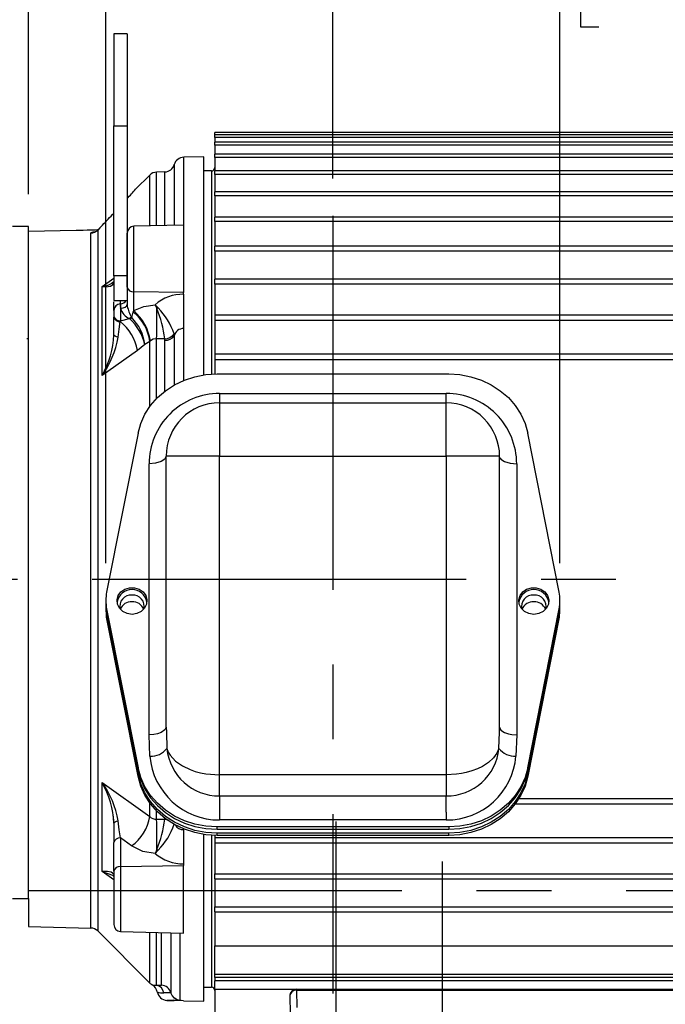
# Model space of a CAD drawing. Header units: inches. Extents: x 0 to 77, y 0 to 59.5.
# Tile 4 of 22: x 13.6 to 19.6, y 16.9 to 26.1. Entities that reach past the tile are written whole.
import ezdxf

# ---------------------------------------------------------------- set-up
doc = ezdxf.new("R2010")
doc.units = ezdxf.units.IN
doc.header["$LTSCALE"] = 7
doc.header["$MEASUREMENT"] = 0
doc.linetypes.add('CENTERX2', pattern=[0.8, 0.5, -0.1, 0.1, -0.1])
doc.layers.add('CENTER', color=40, linetype='CENTERX2')
doc.layers.add('DIMENSIONS', color=140, linetype='Continuous', lineweight=25)
doc.styles.add('SLDTEXTSTYLE0', font='TXT', dxfattribs={"width": 0.7})
doc.dimstyles.new('SLDDIMSTYLE2', dxfattribs={"dimtxt": 0.518519, "dimasz": 0.91, "dimexe": 0, "dimexo": 0.0625, "dimgap": 0.12963, "dimtad": 0, "dimtih": 1, "dimtoh": 1, "dimrnd": 1e-09, "dimzin": 12, "dimdsep": 46, "dimtxsty": 'SLDTEXTSTYLE0', "dimsah": 1, "dimcen": 0.09, "dimadec": 0, "dimazin": 3, "dimtfac": 1, "dimtofl": 0, "dimtmove": 0, "dimatfit": 3, "dimfxl": 0, "dimfrac": 2, "dimtolj": 1, "dimtzin": 12, "dimarcsym": 0})
doc.dimstyles.new('SLDDIMSTYLE4', dxfattribs={"dimtxt": 0.518519, "dimasz": 0.91, "dimexe": 0, "dimexo": 0.0625, "dimgap": 0.12963, "dimtad": 0, "dimtih": 1, "dimtoh": 1, "dimrnd": 1e-09, "dimzin": 12, "dimdsep": 46, "dimtxsty": 'SLDTEXTSTYLE0', "dimsah": 1, "dimcen": 0.09, "dimadec": 0, "dimazin": 3, "dimtfac": 1, "dimtmove": 0, "dimatfit": 0, "dimfxl": 0, "dimfrac": 2, "dimtolj": 1, "dimtzin": 12, "dimarcsym": 0})
doc.dimstyles.new('SLDDIMSTYLE6', dxfattribs={"dimtxt": 0.518519, "dimasz": 0.91, "dimexe": 0, "dimexo": 0.0625, "dimgap": 0.12963, "dimtad": 0, "dimtih": 1, "dimtoh": 1, "dimrnd": 1e-09, "dimzin": 4, "dimdsep": 46, "dimtxsty": 'SLDTEXTSTYLE0', "dimsah": 1, "dimcen": 0.09, "dimadec": 0, "dimazin": 1, "dimtfac": 1, "dimtofl": 0, "dimtmove": 0, "dimatfit": 3, "dimfxl": 0, "dimfrac": 2, "dimtolj": 1, "dimtzin": 12, "dimarcsym": 0})

# ---------------------------------------------------------------- blocks, each defined once
blk = doc.blocks.new('_D_20')
at = {"layer": 'DIMENSIONS'}
for p, q in [((16.49, 24.5953), (16.49, 27.7138)), ((22.017, 18.9257), (22.017, 27.7138)), ((16.49, 26.8388), (18.2767, 26.8388)), ((18.9797, 26.8378), (18.8055, 26.8378)), ((18.8055, 26.8378), (18.8055, 26.0132)), ((20.9522, 26.8378), (21.1264, 26.8378)), ((21.1264, 26.8378), (21.1264, 26.0132)), ((22.017, 26.8388), (21.6552, 26.8388)), ((18.8055, 26.0132), (18.9797, 26.0132)), ((21.1264, 26.0132), (20.9522, 26.0132))]:
    blk.add_line(p, q, dxfattribs=at)
for points in [[(16.49, 26.8388), (17.4, 26.6988), (17.4, 26.9788)], [(22.017, 26.8388), (21.107, 26.9788), (21.107, 26.6988)]]:
    blk.add_solid(points, dxfattribs=at)
at = {"layer": 'DIMENSIONS', "char_height": 0.51852, "attachment_point": 1, "style": 'SLDTEXTSTYLE0'}
for s, insert in [('5.53', (19.1953, 27.6223)), ('140.4', (18.9797, 26.6816))]:
    blk.add_mtext(s, dxfattribs=dict(at, insert=insert))
blk = doc.blocks.new('_D_25')
at = {"layer": 'DIMENSIONS'}
for p, q in [((13.642, 30.8671), (13.642, 33.3963)), ((25.642, 30.8671), (25.642, 33.3963)), ((13.642, 32.5213), (17.9527, 32.5213)), ((18.6557, 32.5202), (18.4815, 32.5202)), ((18.4815, 32.5202), (18.4815, 31.6956)), ((20.6282, 32.5202), (20.8024, 32.5202)), ((20.8024, 32.5202), (20.8024, 31.6956)), ((25.642, 32.5213), (21.3312, 32.5213)), ((18.4815, 31.6956), (18.6557, 31.6956)), ((20.8024, 31.6956), (20.6282, 31.6956)), ((13.642, 24.4474), (13.642, 30.4471)), ((25.642, 25.4147), (25.642, 30.4471))]:
    blk.add_line(p, q, dxfattribs=at)
for points in [[(13.642, 32.5213), (14.552, 32.3813), (14.552, 32.6613)], [(25.642, 32.5213), (24.732, 32.6613), (24.732, 32.3813)]]:
    blk.add_solid(points, dxfattribs=at)
at = {"layer": 'DIMENSIONS', "char_height": 0.51852, "attachment_point": 1, "style": 'SLDTEXTSTYLE0'}
for s, insert in [('12.00', (18.6557, 33.3047)), ('304.8', (18.6557, 32.364))]:
    blk.add_mtext(s, dxfattribs=dict(at, insert=insert))
blk = doc.blocks.new('_D_26')
at = {"layer": 'DIMENSIONS'}
for p, q in [((9.452, 23.1547), (9.452, 29.2849)), ((13.642, 24.4474), (13.642, 29.2849)), ((9.452, 28.4099), (7.702, 28.4099)), ((10.5607, 28.4088), (10.3865, 28.4088)), ((10.3865, 28.4088), (10.3865, 27.5842)), ((12.5332, 28.4088), (12.7074, 28.4088)), ((12.7074, 28.4088), (12.7074, 27.5842)), ((13.642, 28.4099), (15.392, 28.4099)), ((10.3865, 27.5842), (10.5607, 27.5842)), ((12.7074, 27.5842), (12.5332, 27.5842))]:
    blk.add_line(p, q, dxfattribs=at)
for points in [[(9.452, 28.4099), (8.542, 28.5499), (8.542, 28.2699)], [(13.642, 28.4099), (14.552, 28.2699), (14.552, 28.5499)]]:
    blk.add_solid(points, dxfattribs=at)
at = {"layer": 'DIMENSIONS', "char_height": 0.51852, "attachment_point": 1, "style": 'SLDTEXTSTYLE0'}
for s, insert in [('4.19', (10.7764, 29.1933)), ('106.4', (10.5607, 28.2526))]:
    blk.add_mtext(s, dxfattribs=dict(at, insert=insert))
blk = doc.blocks.new('_D_27')
at = {"layer": 'DIMENSIONS'}
for p, q in [((28.278, 19.9642), (28.278, 16.8057)), ((9.452, 18.4548), (9.452, 7.3218)), ((28.278, 16.3857), (28.278, 7.3218)), ((9.452, 8.1968), (17.1758, 8.1968)), ((17.8787, 8.1957), (17.7046, 8.1957)), ((17.7046, 8.1957), (17.7046, 7.3712)), ((19.8513, 8.1957), (20.0255, 8.1957)), ((20.0255, 8.1957), (20.0255, 7.3712)), ((28.278, 8.1968), (20.5543, 8.1968)), ((17.7046, 7.3712), (17.8787, 7.3712)), ((20.0255, 7.3712), (19.8513, 7.3712))]:
    blk.add_line(p, q, dxfattribs=at)
for points in [[(9.452, 8.1968), (10.362, 8.0568), (10.362, 8.3368)], [(28.278, 8.1968), (27.368, 8.3368), (27.368, 8.0568)]]:
    blk.add_solid(points, dxfattribs=at)
at = {"layer": 'DIMENSIONS', "char_height": 0.51852, "attachment_point": 1, "style": 'SLDTEXTSTYLE0'}
for s, insert in [('18.83', (17.8787, 8.9803)), ('478.2', (17.8787, 8.0396))]:
    blk.add_mtext(s, dxfattribs=dict(at, insert=insert))
blk = doc.blocks.new('_D_28')
at = {"layer": 'DIMENSIONS'}
for p, q in [((14.365, 28.6199), (14.365, 31.5321)), ((18.615, 20.995), (18.615, 31.5321)), ((14.365, 30.6571), (12.615, 30.6571)), ((15.5037, 30.656), (15.3295, 30.656)), ((15.3295, 30.656), (15.3295, 29.8314)), ((17.4762, 30.656), (17.6504, 30.656)), ((17.6504, 30.656), (17.6504, 29.8314)), ((18.615, 30.6571), (20.365, 30.6571)), ((15.3295, 29.8314), (15.5037, 29.8314)), ((17.6504, 29.8314), (17.4762, 29.8314)), ((14.365, 20.995), (14.365, 28.1999))]:
    blk.add_line(p, q, dxfattribs=at)
for points in [[(14.365, 30.6571), (13.455, 30.7971), (13.455, 30.5171)], [(18.615, 30.6571), (19.525, 30.5171), (19.525, 30.7971)]]:
    blk.add_solid(points, dxfattribs=at)
at = {"layer": 'DIMENSIONS', "char_height": 0.51852, "attachment_point": 1, "style": 'SLDTEXTSTYLE0'}
for s, insert in [('4.25', (15.7194, 31.4405)), ('108.0', (15.5037, 30.4998))]:
    blk.add_mtext(s, dxfattribs=dict(at, insert=insert))

msp = doc.modelspace()

# ---------------------------------------------------------------- linework, layer by layer
for p, q in [((14.564967, 25.95051), (14.439967, 25.95051)), ((14.439967, 25.95051), (14.439967, 25.089134)), ((14.564967, 25.95051), (14.564967, 25.089134)), ((14.439967, 25.089134), (14.564967, 25.089134)), ((14.439967, 23.68439), (14.439967, 25.089134)), ((14.564967, 25.089134), (14.564967, 23.68439)), ((23.937967, 25.025871), (15.384967, 25.025871)), ((15.384967, 25.003034), (15.384967, 25.025871)), ((23.937967, 25.003142), (15.384967, 25.003142)), ((15.384967, 24.977134), (15.384967, 25.003142)), ((23.937967, 24.977134), (15.384967, 24.977134)), ((15.384967, 24.977134), (15.384967, 24.935202)), ((23.937967, 24.935202), (15.384967, 24.935202)), ((15.384967, 24.905968), (15.384967, 24.935202)), ((23.937967, 24.905968), (15.384967, 24.905968)), ((15.384967, 24.905968), (15.384967, 24.822796)), ((15.282967, 24.798695), (15.093506, 24.793734)), ((15.093506, 24.022053), (15.093506, 24.793734)), ((15.282967, 22.756374), (15.282967, 24.798695)), ((23.937967, 24.822796), (15.384967, 24.822796)), ((15.384967, 24.790318), (15.384967, 24.822796)), ((15.005473, 24.7252), (15.005473, 24.15714)), ((23.937967, 24.790318), (15.384967, 24.790318)), ((15.384967, 24.790318), (15.384967, 24.667156)), ((14.77643, 24.62715), (14.642967, 24.493687)), ((14.77643, 24.151142), (14.77643, 24.62715)), ((14.91744, 24.656666), (14.840437, 24.65465)), ((14.840437, 24.152818), (14.840437, 24.65465)), ((14.91744, 24.154834), (14.91744, 24.656666)), ((15.353967, 24.665695), (15.282967, 24.665695)), ((15.353967, 24.665695), (15.353967, 22.763776)), ((23.937967, 24.667156), (15.384967, 24.667156)), ((15.384967, 24.631449), (15.384967, 24.667156)), ((23.937967, 24.631449), (15.384967, 24.631449)), ((15.384967, 24.631449), (15.384967, 24.469987)), ((23.937967, 24.469987), (15.384967, 24.469987)), ((15.384967, 24.431103), (15.384967, 24.469987)), ((23.937967, 24.431103), (15.384967, 24.431103)), ((15.384967, 24.431103), (15.384967, 24.233449)), ((14.289509, 24.112079), (14.334401, 24.158803)), ((15.092967, 24.159431), (14.626317, 24.147211)), ((14.626317, 23.534709), (14.626317, 24.147211)), ((15.092967, 24.159431), (15.092967, 23.526298)), ((23.937967, 24.233449), (15.384967, 24.233449)), ((15.384967, 24.191475), (15.384967, 24.233449)), ((23.937967, 24.191475), (15.384967, 24.191475)), ((15.384967, 24.191475), (15.384967, 23.960134)), ((13.641967, 24.145695), (13.491967, 24.145695)), ((13.641967, 17.854879), (13.641967, 24.145695)), ((14.085967, 24.109076), (13.641967, 24.097449)), ((14.225502, 17.57866), (14.225502, 24.084814)), ((14.294361, 24.117101), (14.28481, 24.108229)), ((14.309684, 24.133007), (14.289509, 24.112079)), ((14.289509, 24.112079), (14.289509, 17.55116)), ((14.564967, 23.578061), (14.564967, 24.084206)), ((23.937967, 23.960134), (15.384967, 23.960134)), ((15.384967, 23.915189), (15.384967, 23.960134)), ((23.937967, 23.915189), (15.384967, 23.915189)), ((15.384967, 23.915189), (15.384967, 23.649722)), ((14.330132, 23.582749), (14.439967, 23.66204)), ((14.564967, 23.68439), (14.439967, 23.68439)), ((14.439967, 23.68439), (14.439967, 23.45251)), ((14.564967, 23.68439), (14.564967, 23.500665)), ((23.937967, 23.653036), (15.384967, 23.653036)), ((15.384967, 23.605273), (15.384967, 23.653036)), ((23.937967, 23.605273), (15.384967, 23.605273)), ((15.384967, 23.605273), (15.384967, 23.313512)), ((14.330132, 22.751425), (14.330132, 23.582749)), ((15.092967, 23.526298), (14.626317, 23.534709)), ((14.626317, 23.357891), (14.626317, 23.534709)), ((15.092967, 23.51088), (15.092967, 23.526298)), ((15.092967, 23.51088), (15.092967, 23.19135)), ((14.439967, 23.45251), (14.560067, 23.45251)), ((14.439967, 23.3596), (14.439967, 23.441434)), ((14.50132, 23.422196), (14.501665, 23.45251)), ((14.562871, 23.408645), (14.564967, 23.414548)), ((14.564967, 23.500665), (14.564967, 23.414548)), ((14.825593, 23.413586), (14.855297, 23.382848)), ((14.825593, 23.413586), (14.84134, 23.377395)), ((14.439967, 23.3596), (14.439967, 23.32717)), ((14.439967, 23.32717), (14.439967, 23.305491)), ((14.607098, 23.293379), (14.622268, 23.344508)), ((14.622268, 23.344508), (14.626317, 23.357891)), ((14.84134, 23.377395), (14.855297, 23.382848)), ((14.439967, 23.305491), (14.439967, 23.296513)), ((14.439967, 23.131868), (14.439967, 23.296513)), ((14.499092, 23.254852), (14.501316, 23.263647)), ((14.501316, 23.263647), (14.585898, 23.282958)), ((14.585898, 23.282958), (14.588653, 23.280347)), ((14.606108, 23.295166), (14.607098, 23.293379)), ((23.937967, 23.31552), (15.384967, 23.31552)), ((15.384967, 23.31552), (15.384967, 23.265123)), ((23.937967, 23.265123), (15.384967, 23.265123)), ((15.384967, 23.265123), (15.384967, 22.950264)), ((15.003267, 23.140932), (15.005468, 23.121173)), ((14.77643, 23.06918), (14.729321, 23.040979)), ((14.781928, 23.073892), (14.77643, 23.06918)), ((14.77643, 22.46056), (14.77643, 23.06918)), ((14.916529, 23.094156), (14.840437, 23.09424)), ((14.840437, 22.536198), (14.840437, 23.09424)), ((14.91744, 23.080976), (14.916529, 23.094156)), ((14.91744, 22.604291), (14.91744, 23.080976)), ((15.005473, 23.121173), (15.005473, 22.662238)), ((14.660493, 22.986294), (14.330132, 22.751425)), ((14.729322, 23.040979), (14.660493, 22.986294)), ((23.937967, 22.951283), (15.384967, 22.951283)), ((15.384967, 22.951283), (15.384967, 22.898465)), ((23.937967, 22.898465), (15.384967, 22.898465)), ((15.384967, 22.898465), (15.384967, 22.765102)), ((15.405355, 22.76535), (17.574579, 22.76535)), ((15.429967, 22.583265), (17.549967, 22.583265)), ((15.429967, 22.49535), (15.429967, 21.99535)), ((15.429967, 22.49535), (17.549967, 22.49535)), ((17.549967, 21.99535), (17.549967, 22.49535)), ((14.666749, 22.212047), (14.372563, 20.72255)), ((18.60737, 20.72255), (18.313184, 22.212047)), ((14.929967, 19.459828), (14.929967, 21.99535)), ((15.429967, 21.99535), (14.929967, 21.99535)), ((14.940569, 21.995352), (14.930972, 22.001344)), ((15.429967, 19.01315), (15.429967, 21.99535)), ((15.429967, 21.99535), (17.549967, 21.99535)), ((17.549967, 21.99535), (17.549967, 19.01315)), ((18.049967, 21.99535), (17.549967, 21.99535)), ((18.04922, 22.001507), (18.039363, 21.995352)), ((18.049967, 19.459828), (18.049967, 21.99535)), ((14.769966, 19.387744), (14.769967, 21.923265)), ((18.209967, 21.923265), (18.209967, 19.387744)), ((14.364967, 20.645037), (14.364967, 20.623502)), ((18.614967, 20.623502), (18.614967, 20.645037)), ((14.364967, 20.587543), (14.364967, 20.566008)), ((14.372563, 20.567524), (14.666749, 19.078027)), ((14.372563, 20.545989), (14.372563, 20.567524)), ((18.313184, 19.078027), (18.60737, 20.567524)), ((18.60737, 20.567524), (18.60737, 20.545989)), ((18.614967, 20.566008), (18.614967, 20.587543)), ((14.372563, 20.545989), (14.666749, 19.056492)), ((14.372563, 20.510029), (14.666749, 19.020533)), ((14.372563, 20.488494), (14.372563, 20.510029)), ((14.666749, 18.998997), (14.372563, 20.488494)), ((18.313184, 19.056492), (18.60737, 20.545989)), ((18.313184, 19.020533), (18.60737, 20.510029)), ((18.60737, 20.488494), (18.313184, 18.998997)), ((18.60737, 20.510029), (18.60737, 20.488494)), ((14.929967, 19.459828), (14.931373, 19.41174)), ((18.04856, 19.411748), (18.049967, 19.459828)), ((14.777645, 19.188825), (14.769966, 19.387744)), ((14.931373, 19.41174), (14.935784, 19.260907)), ((18.044149, 19.260906), (18.04856, 19.411748)), ((18.209967, 19.387744), (18.202288, 19.188824)), ((14.666749, 19.078027), (14.666749, 19.056492)), ((18.313184, 19.056492), (18.313184, 19.078027)), ((14.666749, 19.020533), (14.666749, 18.998997)), ((15.429967, 18.81491), (15.429967, 19.01315)), ((17.549967, 19.01315), (15.429967, 19.01315)), ((17.549967, 19.01315), (17.549967, 18.81491)), ((18.313184, 18.998997), (18.313184, 19.020533)), ((14.330132, 18.939965), (14.77643, 18.62272)), ((14.330132, 18.108641), (14.330132, 18.939965)), ((15.429967, 18.81491), (17.549967, 18.81491)), ((17.549967, 18.662272), (17.549967, 18.81491)), ((14.77643, 18.62272), (14.77643, 18.750485)), ((18.195797, 18.740107), (23.937967, 18.740107)), ((18.231948, 18.792925), (23.937967, 18.792925)), ((14.430973, 18.642188), (14.440616, 18.560771)), ((14.840437, 18.59715), (14.840437, 18.674846)), ((17.549966, 18.662272), (17.549966, 18.590188)), ((14.439967, 18.559522), (14.439967, 18.378556)), ((14.840437, 18.59715), (14.916529, 18.597234)), ((14.916529, 18.597234), (14.91744, 18.610414)), ((17.549967, 18.590188), (15.429967, 18.590188)), ((15.092967, 18.500039), (15.092967, 18.18051)), ((15.282967, 16.893813), (15.282967, 18.45467)), ((15.353967, 18.447269), (15.353967, 17.025695)), ((15.384967, 18.445942), (15.384967, 18.426267)), ((17.574579, 18.524725), (15.405355, 18.524725)), ((15.405355, 18.503189), (15.405355, 18.524725)), ((15.405355, 18.503189), (17.574579, 18.503189)), ((17.574579, 18.46723), (15.405355, 18.46723)), ((15.405355, 18.445695), (15.405355, 18.46723)), ((17.574579, 18.445695), (15.405355, 18.445695)), ((17.574579, 18.524725), (17.574579, 18.503189)), ((17.574579, 18.445695), (17.574579, 18.46723)), ((14.439967, 18.111076), (14.439967, 18.378556)), ((14.501317, 18.421908), (14.501317, 18.154428)), ((14.606197, 18.34677), (14.501317, 18.421908)), ((15.384967, 18.426267), (23.937967, 18.426267)), ((15.384967, 18.426267), (15.384967, 18.37587)), ((15.384967, 18.377878), (15.384967, 18.086117)), ((15.384967, 18.37587), (23.937967, 18.37587)), ((14.841333, 18.314033), (14.825578, 18.277802)), ((14.855394, 18.308657), (14.825578, 18.277802)), ((14.841333, 18.314037), (14.855394, 18.308656)), ((14.501317, 18.154428), (15.092967, 18.165092)), ((15.092967, 18.18051), (15.092967, 18.165092)), ((15.092967, 17.531959), (15.092967, 18.165092)), ((14.439967, 18.029397), (14.330132, 18.108641)), ((14.434467, 18.068157), (14.437197, 18.065906)), ((14.438174, 18.066875), (14.437862, 18.067883)), ((14.439967, 18.111076), (14.439967, 17.610456)), ((14.501317, 18.154428), (14.501317, 17.547452)), ((15.384967, 18.086117), (23.937967, 18.086117)), ((15.384967, 18.038354), (15.384967, 18.086117)), ((15.384967, 18.041668), (15.384967, 17.776201)), ((15.384967, 18.038354), (23.937967, 18.038354)), ((13.491967, 17.854879), (13.641967, 17.854879)), ((13.641967, 17.854879), (13.641967, 17.593941)), ((15.384967, 17.776201), (23.937967, 17.776201)), ((15.384967, 17.731256), (15.384967, 17.776201)), ((15.384967, 17.731256), (23.937967, 17.731256)), ((15.384967, 17.731256), (15.384967, 17.412034)), ((13.641967, 17.593941), (14.225502, 17.57866)), ((14.289509, 17.55116), (14.77643, 17.06424)), ((14.501317, 17.547452), (15.092967, 17.531959)), ((14.77643, 17.06424), (14.77643, 17.540248)), ((14.840437, 17.04277), (14.840437, 17.538572)), ((15.061506, 16.903436), (15.061506, 17.532783)), ((15.384967, 17.412034), (23.937967, 17.412034)), ((15.384967, 17.146195), (15.384967, 17.412034)), ((15.384967, 17.146195), (23.937967, 17.146195)), ((15.384967, 17.115195), (15.384967, 17.146195)), ((23.937967, 17.115195), (15.384967, 17.115195)), ((15.384967, 17.115195), (15.384967, 17.084195)), ((23.937967, 17.084195), (15.384967, 17.084195)), ((15.384967, 17.005695), (15.384967, 17.084195)), ((14.840437, 17.04277), (14.885441, 17.044266)), ((15.282967, 17.025695), (15.353967, 17.025695)), ((15.384967, 17.005695), (16.149351, 17.005695)), ((15.384967, 17.005695), (15.384967, 16.688248)), ((16.149351, 17.005695), (16.149351, 16.997255)), ((16.149351, 17.005695), (22.395009, 17.005695)), ((16.149351, 16.997255), (16.153623, 16.834135)), ((16.149351, 16.997255), (22.395009, 16.997255)), ((14.936374, 16.901771), (15.00592, 16.89995)), ((15.00592, 16.89995), (15.00592, 16.897568)), ((15.061506, 16.901603), (15.061506, 16.903436)), ((15.092636, 16.898683), (15.282967, 16.893813)), ((16.086373, 16.941046), (16.090644, 16.777927))]:
    msp.add_line(p, q)
at = {"flags": 128}
for points in [[(14.287745, 24.113388), (14.265111, 24.112263), (14.228773, 24.110822), (14.189511, 24.109719), (14.151795, 24.109104), (14.119865, 24.108925), (14.097293, 24.108986), (14.086627, 24.10907), (14.085967, 24.109076), (14.087354, 24.109064)], [(15.093506, 24.022053), (15.093633, 24.021915), (15.093674, 24.021799), (15.093662, 24.02175), (15.093629, 24.021706), (15.093574, 24.021667), (15.093497, 24.021634), (15.093206, 24.021509), (15.092967, 24.021352)], [(14.330132, 23.582749), (14.361503, 23.581497), (14.387101, 23.583159), (14.408215, 23.587828), (14.431297, 23.602025), (14.435278, 23.613499)], [(14.436871, 23.623667), (14.436043, 23.623017), (14.422596, 23.615371)], [(14.501318, 23.422196), (14.501318, 23.412175), (14.501317, 23.390946), (14.501317, 23.361309), (14.501317, 23.32717)], [(14.564967, 23.414548), (14.56565, 23.404194), (14.56619, 23.401049)], [(14.626317, 23.357891), (14.719824, 23.39776), (14.825593, 23.413588)], [(14.501317, 23.32717), (14.501317, 23.318497), (14.501317, 23.309895), (14.501317, 23.301436), (14.501317, 23.29319), (14.501317, 23.285223), (14.501317, 23.277602), (14.501317, 23.27039), (14.501317, 23.263647)], [(14.503616, 23.379861), (14.527213, 23.382757), (14.547093, 23.390335), (14.560327, 23.401479), (14.562871, 23.408645)], [(14.47999, 23.109649), (14.489371, 23.185661), (14.499092, 23.254852)], [(14.606108, 23.295166), (14.596285, 23.289891), (14.585898, 23.282958)], [(14.588653, 23.280347), (14.59814, 23.287634), (14.607097, 23.293378)], [(15.092967, 23.19135), (15.093212, 23.191143), (15.093499, 23.190993), (15.093577, 23.190953), (15.093632, 23.190905), (15.093666, 23.190847), (15.093678, 23.190781), (15.093636, 23.190622), (15.093506, 23.190427)], [(15.093506, 22.704725), (15.093506, 22.768612), (15.093506, 22.983841), (15.093506, 23.190427)], [(14.47999, 23.109649), (14.464051, 23.113102), (14.450926, 23.118419), (14.442643, 23.124987), (14.439966, 23.131868)], [(14.840437, 23.09424), (14.809398, 23.089789), (14.781928, 23.073892)], [(14.666749, 22.212047), (14.692062, 22.302686), (14.731259, 22.389298), (14.783576, 22.470197), (14.847996, 22.543809), (14.923264, 22.608699), (15.007915, 22.663607), (15.100302, 22.707462), (15.198627, 22.739411), (15.300975, 22.758833), (15.405355, 22.76535)], [(17.574579, 22.76535), (17.678958, 22.758833), (17.781307, 22.739411), (17.879631, 22.707462), (17.972018, 22.663607), (18.056669, 22.608699), (18.131937, 22.543809), (18.196357, 22.470197), (18.248674, 22.389298), (18.287871, 22.302686), (18.313184, 22.212047)], [(14.924418, 21.982782), (14.917787, 21.967764), (14.883104, 21.944378), (14.831196, 21.928752), (14.769966, 21.923265)], [(18.055577, 21.982641), (18.062146, 21.967764), (18.096829, 21.944378), (18.148737, 21.928752), (18.209967, 21.923265)], [(14.609967, 20.51514), (14.564346, 20.521936), (14.52367, 20.541589), (14.492345, 20.571968), (14.473766, 20.609781), (14.469946, 20.650931), (14.4813, 20.690959), (14.506597, 20.725527), (14.543096, 20.750888), (14.586841, 20.764296), (14.633092, 20.764296), (14.676837, 20.750888), (14.713336, 20.725527), (14.738633, 20.690959), (14.749987, 20.650931), (14.746167, 20.609781), (14.727588, 20.571968), (14.696263, 20.541589), (14.655587, 20.521936), (14.609967, 20.51514)], [(18.369967, 20.51514), (18.324346, 20.521936), (18.28367, 20.541589), (18.252345, 20.571968), (18.233766, 20.609781), (18.229946, 20.650931), (18.2413, 20.690959), (18.266597, 20.725527), (18.303096, 20.750888), (18.346841, 20.764296), (18.393092, 20.764296), (18.436837, 20.750888), (18.473336, 20.725527), (18.498633, 20.690959), (18.509987, 20.650931), (18.506167, 20.609781), (18.487588, 20.571968), (18.456263, 20.541589), (18.415587, 20.521936), (18.369967, 20.51514)], [(14.929967, 19.459828), (14.918005, 19.432581), (14.883104, 19.408956), (14.847679, 19.396918), (14.814724, 19.390706), (14.769966, 19.387744)], [(18.049967, 19.459828), (18.062146, 19.432355), (18.096829, 19.408966), (18.132246, 19.396929), (18.165196, 19.390715), (18.209967, 19.387744)], [(14.935784, 19.260907), (14.948789, 19.225943), (14.966063, 19.196347), (15.017057, 19.140571), (15.081618, 19.095769), (15.154946, 19.061322), (15.202356, 19.045189), (15.251701, 19.032362), (15.302294, 19.022839), (15.429967, 19.01315)], [(18.044149, 19.260906), (18.025437, 19.21495), (17.993721, 19.170706), (17.946161, 19.127127), (17.890912, 19.091618), (17.842741, 19.068497), (17.791396, 19.049486), (17.737942, 19.034586), (17.692063, 19.025207), (17.645136, 19.018508), (17.549967, 19.01315)], [(15.405355, 18.524725), (15.300975, 18.531241), (15.198627, 18.550663), (15.100302, 18.582612), (15.007915, 18.626467), (14.923264, 18.681375), (14.847996, 18.746266), (14.783576, 18.819877), (14.731259, 18.900776), (14.692062, 18.987388), (14.666749, 19.078027)], [(18.313184, 19.078027), (18.287871, 18.987388), (18.248674, 18.900776), (18.196357, 18.819877), (18.131937, 18.746266), (18.056669, 18.681375), (17.972018, 18.626467), (17.879631, 18.582612), (17.781307, 18.550663), (17.678958, 18.531241), (17.574579, 18.524725)], [(14.666749, 19.056492), (14.692062, 18.965853), (14.731259, 18.879241), (14.783576, 18.798342), (14.847996, 18.72473), (14.923264, 18.65984), (15.007915, 18.604932), (15.100302, 18.561077), (15.198627, 18.529127), (15.300975, 18.509706), (15.405355, 18.503189)], [(15.405355, 18.46723), (15.300975, 18.473746), (15.198627, 18.493168), (15.100302, 18.525118), (15.007915, 18.568973), (14.923264, 18.62388), (14.847996, 18.688771), (14.783576, 18.762382), (14.731259, 18.843281), (14.692062, 18.929893), (14.666749, 19.020533)], [(15.405355, 18.445695), (15.300975, 18.452211), (15.198627, 18.471633), (15.100302, 18.503583), (15.007915, 18.547438), (14.923264, 18.602345), (14.847996, 18.667236), (14.783576, 18.740847), (14.731259, 18.821746), (14.692062, 18.908358), (14.666749, 18.998997)], [(17.574579, 18.503189), (17.678958, 18.509706), (17.781307, 18.529127), (17.879631, 18.561077), (17.972018, 18.604932), (18.056669, 18.65984), (18.131937, 18.72473), (18.196357, 18.798342), (18.248674, 18.879241), (18.287871, 18.965853), (18.313184, 19.056492)], [(18.313184, 19.020533), (18.287871, 18.929893), (18.248674, 18.843281), (18.196357, 18.762382), (18.131937, 18.688771), (18.056669, 18.62388), (17.972018, 18.568973), (17.879631, 18.525118), (17.781307, 18.493168), (17.678958, 18.473746), (17.574579, 18.46723)], [(18.313184, 18.998997), (18.287871, 18.908358), (18.248674, 18.821746), (18.196357, 18.740847), (18.131937, 18.667236), (18.056669, 18.602345), (17.972018, 18.547438), (17.879631, 18.503583), (17.781307, 18.471633), (17.678958, 18.452211), (17.574579, 18.445695)], [(15.429967, 18.81491), (15.429967, 18.792391), (15.429967, 18.75694), (15.429967, 18.712081), (15.429967, 18.662272)], [(15.429967, 18.662272), (15.429967, 18.625223), (15.429967, 18.590188)], [(14.439964, 18.559522), (14.442641, 18.566403), (14.450925, 18.57297), (14.464051, 18.578287), (14.479991, 18.58174)], [(14.501317, 18.421907), (14.490462, 18.497515), (14.47999, 18.581741)], [(14.916528, 18.597231), (14.94437, 18.591773), (14.954329, 18.587727)], [(15.093506, 18.500965), (15.093635, 18.500771), (15.093677, 18.500611), (15.093665, 18.500545), (15.093631, 18.500487), (15.093576, 18.500438), (15.093499, 18.500397), (15.093208, 18.500243), (15.092967, 18.500039)], [(14.825578, 18.277801), (14.71215, 18.295823), (14.606197, 18.34677)], [(14.43614, 18.081799), (14.428804, 18.09197), (14.414237, 18.101266), (14.380396, 18.108991), (14.330132, 18.108641)], [(14.330132, 18.108641), (14.427563, 18.073849), (14.434467, 18.068157)], [(14.885441, 17.044266), (14.885441, 17.084734), (14.885441, 17.157864), (14.88544, 17.263021), (14.88544, 17.399292), (14.88544, 17.537394)], [(14.97347, 17.535088), (14.97347, 17.50769), (14.97346, 17.337603), (14.973445, 17.196918), (14.973423, 17.087959), (14.973396, 17.012836), (14.973362, 16.973403)], [(14.798174, 17.04803), (14.809052, 17.044686), (14.840437, 17.04277)], [(15.00614, 16.92327), (14.985534, 16.946238), (14.973362, 16.973403)], [(15.00614, 16.92327), (15.03223, 16.908916), (15.061506, 16.903436)], [(15.061506, 16.901602), (15.033107, 16.907723), (15.006141, 16.923271)]]:
    msp.add_lwpolyline(points, dxfattribs=at)
for centre, radius, start, end in [((15.095967, 24.699766), 0.094, 91.5, 164.3015646), ((14.914979, 24.750634), 0.094, 271.4999999, 344.3015457), ((14.842898, 24.560682), 0.094, 91.5, 135), ((15.353967, 24.696695), 0.031, 270, 0), ((4.072581, 33.925753), 14.166754, 317.7854856, 318.2571322), ((7.45418, 30.747243), 9.526017, 316.2410418, 317.1669323), ((6.417331, 31.72027), 10.947867, 316.1291023, 316.3160769), ((14.627967, 24.084233), 0.063, 91.5000231, 180), ((14.22312, 24.179171), 0.094387, 271.4461655, 314.6982331), ((14.259662, 24.015802), 0.077003, 87.5225146, 116.3354725), ((14.292001, 23.83818), 0.258262, 278.4903702, 300.3757057), ((14.429758, 23.596068), 0.020444, 76.3783187, 110.2097292), ((14.619167, 23.589677), 0.055431, 192.0963704, 277.4117633), ((15.080951, 23.127863), 0.383205, 88.2031917, 131.7878947), ((14.502764, 23.359415), 0.062798, 91.3193701, 179.8311645), ((14.501964, 23.485252), 0.063018, 269.4125788, 270.0024078), ((14.290286, 23.389513), 0.213548, 357.4094229, 8.8034342), ((14.50205, 23.485286), 0.063051, 269.9245565, 328.6802025), ((14.641304, 23.41339), 0.141712, 193.6857717, 246.9847726), ((14.874974, 23.456995), 0.313812, 190.2695739, 211.0434554), ((14.363527, 23.018812), 0.415963, 6.954989, 51.5356733), ((14.313012, 23.001593), 0.474456, 8.7650786, 48.6738579), ((8.255803, 23.256817), 6.586641, 358.5856313, 1.0489436), ((13.829546, 22.9572), 1.095577, 7.1815564, 22.5528893), ((14.426963, 22.954646), 0.605663, 17.9130953, 44.9911209), ((14.492835, 23.308759), 0.054269, 193.0406535, 276.6208707), ((14.493626, 23.318267), 0.055159, 193.3924138, 278.0147405), ((14.231748, 22.9114), 0.435238, 9.9084857, 52.1026567), ((14.299983, 22.949681), 0.438938, 12.0049722, 48.8787491), ((14.303985, 22.990797), 0.428287, 6.7288131, 44.9496006), ((14.913441, 23.203695), 0.109581, 271.6147899, 325.05764), ((15.090842, 23.103234), 0.087234, 88.250131, 168.1328905), ((13.625967, 23.111695), 0.016, 270.0000108, 0.0347176), ((13.589631, 23.171286), 0.851248, 330.4469337, 357.3458804), ((13.624715, 23.256985), 0.867873, 324.3715283, 350.2257438), ((14.925733, 23.179309), 0.098683, 265.1791256, 323.9049178), ((15.429952, 21.92328), 0.659986, 89.9987446, 180.0012546), ((29.383518, 22.539307), 13.953621, 179.8195016, 180.1804984), ((17.549981, 21.92328), 0.659986, 359.9987447, 90.0012553), ((-1.746898, 22.539307), 19.296915, 359.8694815, 0.1305185), ((15.429967, 21.99535), 0.5, 90, 180), ((17.549967, 21.99535), 0.5, 359.9999994, 90), ((14.609967, 20.605204), 0.142127, 9.9678311, 170.0321689), ((18.369967, 20.605204), 0.142127, 9.9678311, 170.0321689), ((14.764379, 20.645037), 0.39941, 168.8096274, 191.1903726), ((14.601249, 20.58975), 0.106176, 85.2901877, 193.6326502), ((14.618685, 20.58975), 0.106176, 346.3673498, 94.7098123), ((18.361249, 20.58975), 0.106176, 85.2901877, 193.6326499), ((18.378685, 20.58975), 0.106176, 346.3673501, 94.7098123), ((18.215554, 20.645037), 0.39941, 348.8096274, 11.1903726), ((14.764858, 20.623561), 0.399891, 180.0085257, 191.1854318), ((14.764858, 20.566067), 0.399891, 180.0085257, 191.1854318), ((14.764471, 20.587556), 0.399503, 177.4224755, 191.1897161), ((14.606003, 20.518731), 0.114822, 88.0216599, 157.5303384), ((14.61393, 20.518731), 0.114822, 22.4696616, 91.9783401), ((18.366003, 20.518731), 0.114822, 88.0216599, 157.5303384), ((18.37393, 20.518731), 0.114822, 22.4696616, 91.9783401), ((18.215075, 20.623561), 0.399891, 348.8145682, 359.9914743), ((18.215365, 20.587564), 0.3996, 348.8119612, 2.5758472), ((18.215075, 20.566067), 0.399891, 348.8145682, 359.9914743), ((14.791351, 19.368268), 0.179966, 265.6323752, 323.3756659), ((15.426528, 19.24117), 0.650991, 184.612011, 270.3025978), ((15.428046, 19.309567), 0.49466, 185.6453983, 270.2224891), ((17.551488, 19.31001), 0.495102, 269.8239395, 354.3080547), ((17.553047, 19.241559), 0.651379, 269.729021, 355.3562973), ((18.18833, 19.367711), 0.179431, 216.530231, 274.4613799), ((13.673317, 18.454736), 0.816611, 8.9473459, 36.4555311), ((13.600173, 18.523147), 0.84058, 2.4801331, 29.7270285), ((14.347538, 18.696818), 0.435245, 306.4615197, 350.1979133), ((14.836508, 18.680215), 0.083157, 223.7410617, 272.7077659), ((8.262255, 18.434775), 6.580186, 358.9486051, 1.4139987), ((13.831169, 18.733844), 1.093924, 337.4330457, 352.8258416), ((14.426948, 18.736784), 0.60569, 315.0212728, 342.0837272), ((15.086637, 18.579173), 0.078509, 207.865325, 275.0196684), ((14.494167, 18.36694), 0.055431, 82.5883866, 167.9028736), ((15.080973, 18.563632), 0.38331, 228.2186401, 271.7929807), ((14.494167, 18.099459), 0.055431, 82.5883867, 167.9028736), ((14.502967, 17.610431), 0.063, 180, 268.4999996), ((14.223041, 17.484692), 0.094, 45.0000008, 88.5), ((14.842898, 17.130708), 0.094, 224.9999955, 241.6136711), ((14.755764, 16.967798), 0.090749, 7.8725868, 62.1425957), ((14.826031, 16.962288), 0.081762, 7.1900156, 79.8520448), ((14.938967, 16.995735), 0.094, 188.8345264, 268.5000012), ((14.89946, 17.149477), 0.177124, 252.598897, 272.4873746), ((14.879606, 16.947055), 0.097386, 15.6964199, 86.5651671), ((14.964091, 15.179783), 1.793641, 89.7041092, 91.8193219), ((15.353967, 16.994695), 0.031, 0, 90), ((16.149351, 16.942695), 0.063, 90, 181.5), ((16.145743, 16.937911), 0.059453, 86.5209089, 176.9774357), ((14.994051, 13.145711), 3.756497, 88.9710903, 90.877736), ((14.991638, 12.954559), 3.945417, 88.533135, 89.7925876)]:
    msp.add_arc(centre, radius, start, end)
at = {"layer": 'CENTER'}
for p, q in [((16.489967, 24.24535), (16.489967, 16.965695)), ((8.638239, 20.845695), (28.942324, 20.845695)), ((16.516967, 18.575695), (16.516967, 14.700695)), ((17.516967, 14.700695), (17.516967, 18.575695)), ((13.634967, 17.931159), (25.687967, 17.931159))]:
    msp.add_line(p, q, dxfattribs=at)

# ---------------------------------------------------------------- dimensions: what is measured, and where the dimension line sits
at = {"layer": 'DIMENSIONS'}
for base, p1, p2, dimstyle, picture, middle in [((13.641967, 32.521274), (25.641967, 25.064695), (13.641967, 24.097449), 'SLDDIMSTYLE6', '_D_25', (19.641967, 32.521274)), ((18.614967, 30.657083), (14.364967, 20.645037), (18.614967, 20.645037), 'SLDDIMSTYLE4', '_D_28', (16.489967, 30.657083)), ((13.641967, 28.409895), (9.451967, 22.804702), (13.641967, 24.097449), 'SLDDIMSTYLE4', '_D_26', (11.546967, 28.409895)), ((22.016967, 26.838833), (16.489967, 24.24535), (22.016967, 18.575695), 'SLDDIMSTYLE2', '_D_20', (19.965916, 26.838833)), ((28.278047, 8.19682), (9.451967, 18.80482), (28.278047, 20.314195), 'SLDDIMSTYLE2', '_D_27', (18.865007, 8.19682))]:
    dim = msp.add_linear_dim(base=base, p1=p1, p2=p2, dimstyle=dimstyle, dxfattribs=at)
    dim.commit()
    dim.dimension.update_dxf_attribs({"geometry": picture, "text_midpoint": middle, "dimtype": 160})

doc.saveas('drawing.dxf')
